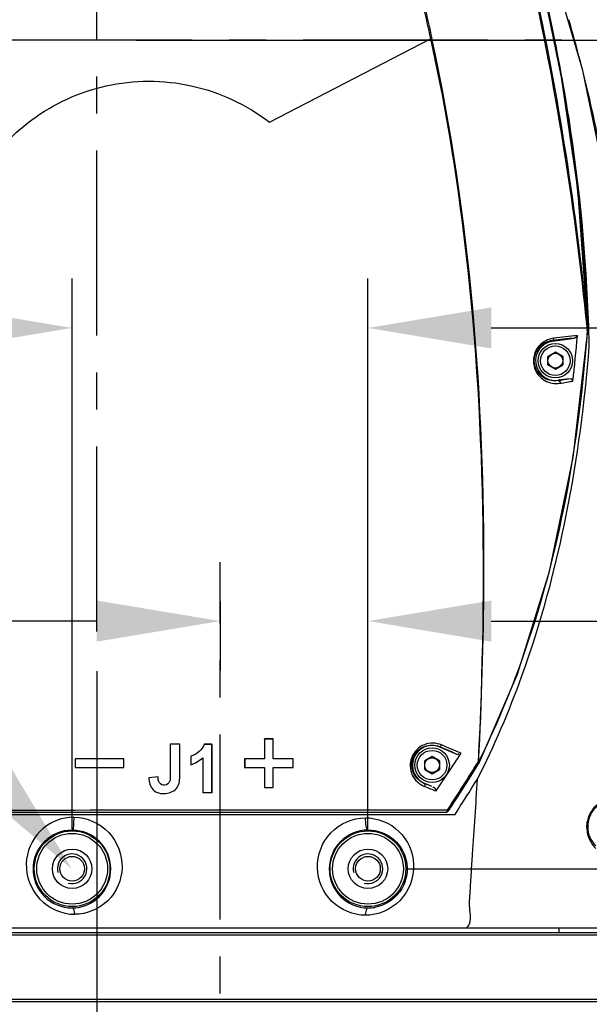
# Model space of a CAD drawing. Header units: millimetres. Extents: x 5828 to 6704, y 123 to 421.
# Tile 117 of 256: x 6408.67 to 6414.45, y 235.6 to 245.58. Entities that reach past the tile are written whole.
import ezdxf
from ezdxf import colors
from ezdxf.entities.mleader import LeaderData, LeaderLine
from ezdxf.math import Vec2, Vec3

# ---------------------------------------------------------------- set-up
doc = ezdxf.new("R2010")
doc.units = ezdxf.units.MM
doc.linetypes.add('CENTER', pattern=[0.6, 0.375, -0.075, 0.075, -0.075])
for name, color, linetype in [('中心线', 7, 'Continuous'), ('外形图', 7, 'Continuous'), ('多重引线', 7, 'Continuous'), ('尺寸标注', 7, 'Continuous')]:
    doc.layers.add(name, color=color, linetype=linetype)
doc.styles.get("Standard").update_dxf_attribs({"font": 'msyh.ttc'})
doc.styles.add('微软雅黑', font='msyh.ttc', dxfattribs={"height": 1.5})
doc.dimstyles.new('尺寸标注_1_20比例', dxfattribs={"dimtxt": 1.5, "dimasz": 1.25, "dimexe": 0.5, "dimexo": 0.4, "dimgap": 0.5, "dimtad": 1, "dimdec": 1, "dimlfac": 20, "dimdsep": 46, "dimtxsty": '微软雅黑', "dimcen": 0.09, "dimadec": 0, "dimazin": 0, "dimtp": 0.01, "dimtm": 0.01, "dimtfac": 1, "dimtdec": 1, "dimtofl": 0, "dimtmove": 0, "dimatfit": 3, "dimfxl": 1, "dimtolj": 1, "dimarcsym": 0})

# ---------------------------------------------------------------- blocks, each defined once
blk = doc.blocks.new('*D1085')
at = {"layer": 'Defpoints', "color": 0}
for p in [(6409.4545, 239.3737), (6410.7045, 222.0245), (6410.7045, 221.4555)]:
    blk.add_point(p, dxfattribs=at)
at = {"layer": '尺寸标注', "color": 0, "lineweight": -2}
for p, q in [((6409.4545, 238.9737), (6409.4545, 221.5245)), ((6410.7045, 221.8555), (6410.7045, 222.5245)), ((6408.2045, 222.0245), (6403.3723, 222.0245)), ((6411.9545, 222.0245), (6413.2045, 222.0245))]:
    blk.add_line(p, q, dxfattribs=at)
at = {"layer": '尺寸标注', "color": 0}
for points in [[(6408.2045, 221.8161), (6408.2045, 222.2328), (6409.4545, 222.0245)], [(6411.9545, 222.2328), (6411.9545, 221.8161), (6410.7045, 222.0245)]]:
    blk.add_solid(points, dxfattribs=at)
at = {"layer": '尺寸标注', "color": 0, "insert": (6404.979, 223.2961), "char_height": 1.5, "attachment_point": 5, "style": '微软雅黑'}
blk.add_mtext('\\A1;\\A1;{\\fAlibaba PuHuiTi 3.0 55 Regular|b0|i0|c134|p18;25}', dxfattribs=at)
blk = doc.blocks.new('*D1086')
at = {"layer": 'Defpoints', "color": 0}
for p in [(6374.8045, 277.1443), (6410.7045, 221.4555), (6410.7045, 217.572)]:
    blk.add_point(p, dxfattribs=at)
at = {"layer": '尺寸标注', "color": 0, "lineweight": -2}
for p, q in [((6374.8045, 276.7443), (6374.8045, 217.072)), ((6410.7045, 221.0555), (6410.7045, 217.072)), ((6376.0545, 217.572), (6409.4545, 217.572))]:
    blk.add_line(p, q, dxfattribs=at)
at = {"layer": '尺寸标注', "color": 0}
for points in [[(6376.0545, 217.7803), (6376.0545, 217.3636), (6374.8045, 217.572)], [(6409.4545, 217.3636), (6409.4545, 217.7803), (6410.7045, 217.572)]]:
    blk.add_solid(points, dxfattribs=at)
at = {"layer": '尺寸标注', "color": 0, "insert": (6392.7545, 218.8436), "char_height": 1.5, "attachment_point": 5, "style": '微软雅黑'}
blk.add_mtext('\\A1;\\A1;{\\fAlibaba PuHuiTi 3.0 55 Regular|b0|i0|c134|p18;718}', dxfattribs=at)
blk = doc.blocks.new('*D1088')
at = {"layer": 'Defpoints', "color": 0}
for p in [(6412.2069, 236.9694), (6418.6045, 225.3693), (6425.7791, 225.3693)]:
    blk.add_point(p, dxfattribs=at)
at = {"layer": '尺寸标注', "color": 0, "lineweight": -2}
for p, q in [((6412.6069, 236.9694), (6426.2791, 236.9694)), ((6425.7791, 235.7194), (6425.7791, 226.6193)), ((6419.0045, 225.3693), (6426.2791, 225.3693))]:
    blk.add_line(p, q, dxfattribs=at)
at = {"layer": '尺寸标注', "color": 0}
for points in [[(6425.9874, 235.7194), (6425.5708, 235.7194), (6425.7791, 236.9694)], [(6425.5708, 226.6193), (6425.9874, 226.6193), (6425.7791, 225.3693)]]:
    blk.add_solid(points, dxfattribs=at)
at = {"layer": '尺寸标注', "color": 0, "insert": (6424.5075, 231.1693), "char_height": 1.5, "attachment_point": 5, "rotation": 90, "style": '微软雅黑'}
blk.add_mtext('\\A1;\\A1;{\\fAlibaba PuHuiTi 3.0 55 Regular|b0|i0|c134|p18;232}', dxfattribs=at)
blk = doc.blocks.new('*D1090')
at = {"layer": 'Defpoints', "color": 0}
for p in [(6409.4545, 273.3693), (6409.4545, 245.3693), (6430.1419, 245.3693)]:
    blk.add_point(p, dxfattribs=at)
at = {"layer": '尺寸标注', "color": 0, "lineweight": -2}
for p, q in [((6409.8545, 273.3693), (6430.6419, 273.3693)), ((6430.1419, 272.1193), (6430.1419, 246.6193)), ((6409.8545, 245.3693), (6430.6419, 245.3693))]:
    blk.add_line(p, q, dxfattribs=at)
at = {"layer": '尺寸标注', "color": 0}
for points in [[(6430.3502, 272.1193), (6429.9335, 272.1193), (6430.1419, 273.3693)], [(6429.9335, 246.6193), (6430.3502, 246.6193), (6430.1419, 245.3693)]]:
    blk.add_solid(points, dxfattribs=at)
at = {"layer": '尺寸标注', "color": 0, "insert": (6428.8703, 259.3693), "char_height": 1.5, "attachment_point": 5, "rotation": 90, "style": '微软雅黑'}
blk.add_mtext('\\A1;\\A1;{\\fAlibaba PuHuiTi 3.0 55 Regular|b0|i0|c134|p18;560}', dxfattribs=at)
blk = doc.blocks.new('*D1092')
at = {"layer": 'Defpoints', "color": 0}
for p in [(6411.8764, 278.0693), (6435.1929, 278.0693), (6418.6045, 225.3693)]:
    blk.add_point(p, dxfattribs=at)
at = {"layer": '尺寸标注', "color": 0, "lineweight": -2}
for p, q in [((6412.2764, 278.0693), (6435.6929, 278.0693)), ((6435.1929, 226.6193), (6435.1929, 276.8193)), ((6419.0045, 225.3693), (6435.6929, 225.3693))]:
    blk.add_line(p, q, dxfattribs=at)
at = {"layer": '尺寸标注', "color": 0}
for points in [[(6435.4013, 276.8193), (6434.9846, 276.8193), (6435.1929, 278.0693)], [(6434.9846, 226.6193), (6435.4013, 226.6193), (6435.1929, 225.3693)]]:
    blk.add_solid(points, dxfattribs=at)
at = {"layer": '尺寸标注', "color": 0, "insert": (6433.9213, 251.7193), "char_height": 1.5, "attachment_point": 5, "rotation": 90, "style": '微软雅黑'}
blk.add_mtext('\\A1;\\A1;{\\fAlibaba PuHuiTi 3.0 55 Regular|b0|i0|c134|p18;1054}', dxfattribs=at)
blk = doc.blocks.new('*D1153')
at = {"layer": 'Defpoints', "color": 0}
for p in [(6412.2045, 242.4514), (6409.2045, 236.9693), (6412.2045, 236.9693)]:
    blk.add_point(p, dxfattribs=at)
at = {"layer": '尺寸标注', "color": 0, "lineweight": -2}
for p, q in [((6409.2045, 237.3693), (6409.2045, 242.9514)), ((6412.2045, 237.3693), (6412.2045, 242.9514)), ((6407.9545, 242.4514), (6406.7045, 242.4514)), ((6413.4545, 242.4514), (6420.1196, 242.4514))]:
    blk.add_line(p, q, dxfattribs=at)
at = {"layer": '尺寸标注', "color": 0}
for points in [[(6407.9545, 242.2431), (6407.9545, 242.6597), (6409.2045, 242.4514)], [(6413.4545, 242.6597), (6413.4545, 242.2431), (6412.2045, 242.4514)]]:
    blk.add_solid(points, dxfattribs=at)
at = {"layer": '尺寸标注', "color": 0, "insert": (6418.5563, 243.7266), "char_height": 1.5, "attachment_point": 5, "style": '微软雅黑'}
blk.add_mtext('\\A1;60', dxfattribs=at)
blk = doc.blocks.new('*D1158')
at = {"layer": 'Defpoints', "color": 0}
for p in [(6410.7045, 240.0772), (6410.7045, 239.4799), (6412.2045, 236.9693)]:
    blk.add_point(p, dxfattribs=at)
at = {"layer": '尺寸标注', "color": 0, "lineweight": -2}
for p, q in [((6412.2045, 237.3693), (6412.2045, 239.9799)), ((6410.7045, 239.6772), (6410.7045, 238.9799)), ((6409.4545, 239.4799), (6408.2045, 239.4799)), ((6413.4545, 239.4799), (6420.2386, 239.4799))]:
    blk.add_line(p, q, dxfattribs=at)
at = {"layer": '尺寸标注', "color": 0}
for points in [[(6409.4545, 239.2716), (6409.4545, 239.6882), (6410.7045, 239.4799)], [(6413.4545, 239.6882), (6413.4545, 239.2716), (6412.2045, 239.4799)]]:
    blk.add_solid(points, dxfattribs=at)
at = {"layer": '尺寸标注', "color": 0, "insert": (6418.6874, 240.7551), "char_height": 1.5, "attachment_point": 5, "style": '微软雅黑'}
blk.add_mtext('\\A1;30', dxfattribs=at)

msp = doc.modelspace()

# ---------------------------------------------------------------- linework, layer by layer
at = {"layer": '中心线', "linetype": 'CENTER', "ltscale": 5}
for p, q in [((6409.4545, 239.3737), (6409.4545, 280.4069)), ((6416.4211, 245.3693), (6402.8741, 245.3693)), ((6410.7045, 221.4555), (6410.7045, 240.0772))]:
    msp.add_line(p, q, dxfattribs=at)
at = {"layer": '外形图', "linetype": 'ByBlock'}
for p, q in [((6411.2045, 244.5372), (6412.8386, 245.3836)), ((6412.8386, 245.3836), (6412.8514, 245.3869)), ((6414.4225, 242.466), (6414.4268, 242.4236)), ((6414.432, 242.4674), (6414.4333, 242.4675)), ((6414.4445, 242.4237), (6414.443, 242.4679)), ((6414.0768, 242.3174), (6414.2991, 242.3484)), ((6414.4268, 242.4236), (6414.4327, 242.4232)), ((6414.4327, 242.4232), (6414.4329, 242.4269)), ((6414.0757, 242.3254), (6414.0768, 242.3174)), ((6414.1045, 242.2059), (6414.0295, 242.1626)), ((6414.0295, 242.076), (6414.0295, 242.1626)), ((6414.1795, 242.1626), (6414.1045, 242.2059)), ((6414.1795, 242.1626), (6414.1795, 242.076)), ((6414.0295, 242.076), (6414.1045, 242.0327)), ((6414.1045, 242.0327), (6414.1795, 242.076)), ((6414.2455, 241.9371), (6414.1321, 241.9212)), ((6414.1321, 241.9212), (6414.1327, 241.9173)), ((6411.1568, 238.2843), (6411.1564, 238.2848)), ((6411.1564, 238.2848), (6411.1564, 238.0823)), ((6411.1568, 238.2843), (6411.1568, 238.0819)), ((6411.2427, 238.2843), (6411.1568, 238.2843)), ((6411.2427, 238.2843), (6411.2431, 238.2848)), ((6411.2427, 238.0819), (6411.2427, 238.2843)), ((6411.2431, 238.0823), (6411.2431, 238.2848)), ((6410.2971, 238.2317), (6410.1982, 238.2317)), ((6410.1982, 238.2317), (6410.1982, 237.9141)), ((6410.2971, 237.9205), (6410.2971, 238.2317)), ((6410.5469, 238.2333), (6410.5466, 238.2337)), ((6410.5466, 238.2337), (6410.623, 238.2337)), ((6410.6226, 238.2333), (6410.5469, 238.2333)), ((6410.6226, 238.2333), (6410.623, 238.2337)), ((6410.6226, 237.7406), (6410.6226, 238.2333)), ((6410.623, 237.7399), (6410.623, 238.2334)), ((6412.9313, 238.2071), (6412.9302, 238.2044)), ((6412.9302, 238.2044), (6413.0897, 238.1392)), ((6409.7283, 238.0823), (6409.2367, 238.0823)), ((6409.2367, 238.0823), (6409.2367, 237.9956)), ((6409.7283, 237.9956), (6409.7283, 238.0823)), ((6410.4071, 238.1093), (6410.4071, 238.0238)), ((6410.5288, 238.0952), (6410.5288, 237.7402)), ((6410.9544, 238.0819), (6410.9539, 238.0823)), ((6411.1564, 238.0823), (6410.9539, 238.0823)), ((6410.9539, 238.0823), (6410.9539, 237.9956)), ((6411.1568, 238.0819), (6410.9544, 238.0819)), ((6410.9544, 238.0819), (6410.9544, 237.996)), ((6411.1568, 238.0819), (6411.1564, 238.0823)), ((6411.2427, 238.0819), (6411.2431, 238.0823)), ((6411.4455, 238.0819), (6411.2427, 238.0819)), ((6411.4455, 238.0823), (6411.2431, 238.0823)), ((6411.4455, 237.9956), (6411.4455, 238.0823)), ((6412.8545, 238.1059), (6412.7795, 238.0626)), ((6412.7795, 237.976), (6412.7795, 238.0626)), ((6412.9295, 238.0626), (6412.8545, 238.1059)), ((6412.9295, 238.0626), (6412.9295, 237.976)), ((6413.3215, 238.0498), (6413.3246, 238.0528)), ((6413.3246, 238.0528), (6413.3261, 238.0544)), ((6413.3352, 238.0477), (6413.3361, 238.0494)), ((6409.2367, 237.9956), (6409.7283, 237.9956)), ((6410.9544, 237.996), (6410.9539, 237.9956)), ((6410.9539, 237.9956), (6411.1564, 237.9956)), ((6410.9544, 237.996), (6411.1568, 237.996)), ((6411.1568, 237.996), (6411.1564, 237.9956)), ((6411.1564, 237.9956), (6411.1564, 237.7932)), ((6411.1568, 237.996), (6411.1568, 237.7936)), ((6411.2427, 237.996), (6411.2431, 237.9956)), ((6411.2427, 237.7936), (6411.2427, 237.996)), ((6411.2427, 237.996), (6411.4455, 237.996)), ((6411.2431, 237.7932), (6411.2431, 237.9956)), ((6411.2431, 237.9956), (6411.4455, 237.9956)), ((6412.7795, 237.976), (6412.8545, 237.9327)), ((6412.8545, 237.9327), (6412.9295, 237.976)), ((6413.3325, 238.043), (6413.3352, 238.0477)), ((6410.0761, 237.9027), (6409.9826, 237.892)), ((6411.1568, 237.7936), (6411.1564, 237.7931)), ((6411.1568, 237.7936), (6411.2426, 237.7936)), ((6411.2427, 237.7936), (6411.2431, 237.7931)), ((6412.7788, 237.8342), (6412.7783, 237.833)), ((6412.8527, 237.804), (6412.7788, 237.8342)), ((6410.623, 237.7401), (6410.5288, 237.7401)), ((6413.0002, 237.563), (6413.0096, 237.563)), ((6413.0096, 237.563), (6413.0208, 237.5556)), ((6407.954, 237.5193), (6413.0872, 237.5193)), ((6408.0102, 237.5443), (6412.9999, 237.5443)), ((6405.9348, 236.3688), (6415.4742, 236.3688)), ((6414.1414, 236.3693), (6414.1414, 236.3193)), ((6415.5443, 236.2948), (6405.8637, 236.2948)), ((6415.5193, 236.3193), (6405.8887, 236.3193)), ((6415.7049, 235.6193), (6405.7041, 235.6193)), ((6415.5567, 235.6439), (6405.8523, 235.6439))]:
    msp.add_line(p, q, dxfattribs=at)
for points in [[(6414.382, 245.0628), (6414.0803, 246.099), (6413.7701, 246.9127), (6413.3991, 247.5964), (6412.9739, 248.1889), (6412.5284, 248.6585), (6412.0384, 249.0483), (6411.4968, 249.3679), (6410.9146, 249.6106), (6410.3057, 249.7704), (6409.6807, 249.8445), (6409.0477, 249.8316), (6408.4227, 249.732), (6407.8217, 249.5486), (6407.2532, 249.2843), (6406.7247, 248.9427), (6406.2473, 248.5308), (6405.8327, 248.0586), (6405.489, 247.5363), (6405.2211, 246.972), (6405.0339, 246.376), (6404.9311, 245.7624), (6404.9148, 245.145)], [(6414.4333, 242.4675), (6414.3309, 243.86), (6414.1676, 244.9946), (6413.9808, 245.9012)], [(6414.8569, 242.1933), (6414.6653, 243.7021), (6414.382, 245.0628)], [(6414.4329, 242.4269), (6414.4335, 242.4586), (6414.4333, 242.4675)], [(6413.3361, 238.0494), (6413.7218, 238.9419), (6414.0465, 239.9812), (6414.2854, 241.1383), (6414.4327, 242.4232)], [(6413.0208, 237.5556), (6413.1115, 237.695), (6413.2244, 237.8716), (6413.3325, 238.043)]]:
    msp.add_lwpolyline(points, dxfattribs=at)
for centre, radius in [((6414.1045, 242.1193), 0.175), ((6414.1045, 242.1193), 0.15), ((6414.1045, 242.1193), 0.075), ((6412.8545, 238.0193), 0.175), ((6412.8545, 238.0193), 0.15), ((6412.8545, 238.0193), 0.075), ((6409.2045, 236.9693), 0.3838), ((6412.2045, 236.9693), 0.3838), ((6409.2045, 236.9693), 0.3589), ((6412.2045, 236.9693), 0.3589), ((6409.2045, 236.9693), 0.2), ((6412.2045, 236.9693), 0.2), ((6409.2045, 236.9693), 0.125), ((6412.2045, 236.9693), 0.125)]:
    msp.add_circle(centre, radius, dxfattribs=at)
for centre, radius, start, end in [((6399.1723, 241.1954), 15.6934, 15.22473, 16.20928), ((6399.4753, 241.2778), 15.3794, 13.53866, 15.22521), ((6398.4293, 241.0435), 16.4512, 10.32587, 13.47906), ((6397.899, 241.9142), 16.5423, 1.9164, 2.41633), ((6414.2068, 242.4712), 0.2252, 351.4072, 355.15562), ((6414.1659, 242.4747), 0.2663, 355.15613, 358.43141), ((6419.3304, 192.3998), 50.2014, 95.75204, 96.00833), ((6419.3607, 192.6971), 49.9301, 95.78442, 96.05977), ((6399.0864, 243.6597), 15.2962, 353.44301, 355.17475), ((6414.2373, 242.4666), 0.1943, 347.20557, 351.40553), ((6398.4933, 241.8961), 15.9599, 1.32013, 1.89471), ((6414.1045, 242.1193), 0.2, 97.94772, 277.94772), ((6405.402, 292.0671), 50.9041, 279.87576, 280.00471), ((6405.4736, 291.5653), 50.4278, 279.91173, 280.06035), ((6412.8545, 238.0193), 0.2, 67.75004, 247.75004), ((6389.8013, 252.746), 27.7339, 326.80699, 328.00149), ((6393.8422, 250.6468), 23.0033, 326.65015, 327.06182), ((6397.9169, 247.9625), 18.1238, 325.73377, 326.65716), ((6413.3968, 238.1561), 0.13, 240.02423, 240.31791), ((6386.0126, 254.8845), 32.1649, 327.32455, 328.0821), ((6411.998, -1894.0332), 2131.5964, 89.9730614, 90.1025044), ((6412.9999, 237.5693), 0.025, 270.00021, 326.74276), ((6412.9587, 237.5683), 0.0512, 348.2093, 354.01253), ((6414.7083, 237.3961), 0.2757, 128.35729, 180.37093), ((6409.2027, 236.9654), 0.3945, 89.74325, 179.43148), ((6409.203, 236.9664), 0.3935, 0.42084, 89.77934), ((6412.2068, 236.9669), 0.3951, 90.32815, 179.65503), ((6414.7077, 237.3958), 0.2751, 180.31001, 225.28704), ((6409.2045, 236.9693), 0.15, 255, 195), ((6412.2045, 236.9693), 0.15, 255, 195), ((6409.2017, 236.9658), 0.3935, 179.48387, 270.41099), ((6409.202, 236.9668), 0.3945, 270.35411, 0.3723), ((6412.2069, 236.9673), 0.3953, 179.70865, 269.64796), ((6412.2069, 236.9694), 0.3974, 269.64859, 279.54026)]:
    msp.add_arc(centre, radius, start, end, dxfattribs=at)
for points, knots in [([(6404.9182, 245.0779), (6404.8846, 245.657), (6405.0495, 246.8412), (6405.9495, 248.3801), (6407.3622, 249.4709), (6409.0819, 249.9478), (6410.8535, 249.7494), (6412.4278, 248.9014), (6413.3601, 247.7471), (6413.8833, 246.7054), (6414.066, 246.1506), (6414.1526, 245.8726)], [0, 0, 0, 0, 0.124893, 0.249815, 0.374756, 0.499695, 0.624629, 0.749561, 0.87458, 0.937309, 1, 1, 1, 1]), ([(6413.7891, 246.6411), (6413.6234, 247.1502), (6413.1159, 248.1205), (6411.907, 249.2266), (6410.3834, 249.8359), (6408.7445, 249.8738), (6407.1938, 249.34), (6405.93, 248.2941), (6405.1116, 246.8748), (6404.9347, 245.7909), (6404.9465, 245.256)], [0, 0, 0, 0, 0.125059, 0.250048, 0.375047, 0.500051, 0.625038, 0.750046, 0.875034, 1, 1, 1, 1]), ([(6414.4266, 242.6117), (6414.4117, 242.9639), (6414.36, 243.6673), (6414.2266, 244.7174), (6414.0197, 245.7539), (6413.7804, 246.7873), (6413.3097, 247.7445), (6412.6432, 248.5749), (6411.7985, 249.226), (6410.5095, 249.807), (6408.6949, 249.9397), (6407.0179, 249.2342), (6405.9831, 248.2694), (6405.1987, 247.0952), (6404.941, 246.0224), (6404.9468, 245.3235)], [0, 0, 0, 0, 0.062737, 0.12547, 0.188196, 0.250917, 0.313571, 0.376217, 0.438857, 0.501499, 0.625927, 0.750336, 0.812977, 0.875617, 1, 1, 1, 1]), ([(6406.1638, 245.0391), (6406.1189, 245.4805), (6406.2114, 246.3922), (6406.8768, 247.5861), (6407.9605, 248.4222), (6409.2852, 248.7637), (6410.6385, 248.5559), (6411.7966, 247.8316), (6412.4542, 246.8928), (6412.7062, 246.0379), (6412.8037, 245.604), (6412.8514, 245.3869)], [0, 0, 0, 0, 0.124924, 0.249903, 0.374884, 0.499868, 0.624865, 0.749845, 0.874721, 0.9374, 1, 1, 1, 1]), ([(6406.1794, 245.0404), (6406.1355, 245.4797), (6406.2287, 246.3868), (6406.8906, 247.575), (6407.9687, 248.4081), (6409.2878, 248.7484), (6410.6356, 248.541), (6411.7875, 247.8184), (6412.4436, 246.8844), (6412.6933, 246.0322), (6412.7912, 245.6001), (6412.8387, 245.3836)], [0, 0, 0, 0, 0.124877, 0.249782, 0.374713, 0.499726, 0.624758, 0.749717, 0.874604, 0.937327, 1, 1, 1, 1]), ([(6414.443, 242.4679), (6414.4178, 243.1729), (6414.3213, 244.2306), (6414.0542, 245.6157), (6413.8984, 246.3056), (6413.7891, 246.6411)], [0, 0, 0, 0, 0.499937, 0.749966, 1, 1, 1, 1]), ([(6413.8717, 245.955), (6413.9952, 245.3772), (6414.2175, 244.2197), (6414.3623, 243.05), (6414.4225, 242.466)], [0, 0, 0, 0, 0.501593, 1, 1, 1, 1]), ([(6413.8844, 245.9592), (6414.0074, 245.3809), (6414.2281, 244.2224), (6414.3723, 243.0518), (6414.432, 242.4674)], [0, 0, 0, 0, 0.501614, 1, 1, 1, 1]), ([(6412.8386, 245.3836), (6412.972, 244.777), (6413.3829, 242.3539), (6413.4141, 239.8809), (6413.3215, 238.0498)], [0, 0, 0, 0, 0.253053, 1, 1, 1, 1]), ([(6413.3261, 238.0544), (6413.3585, 238.6606), (6413.4337, 241.1108), (6413.2473, 243.5841), (6412.8514, 245.3869)], [0, 0, 0, 0, 0.2475, 1, 1, 1, 1]), ([(6408.2545, 243.956), (6408.3904, 244.1903), (6408.7664, 244.6113), (6409.5475, 244.9666), (6410.429, 244.9695), (6410.9738, 244.7148), (6411.2045, 244.5372)], [0, 0, 0, 0, 0.240571, 0.48548, 0.741374, 1, 1, 1, 1]), ([(6414.4268, 242.4236), (6414.3469, 241.2963), (6414.0812, 239.7853), (6413.4945, 238.3925), (6413.3261, 238.0544)], [0, 0, 0, 0, 0.749529, 1, 1, 1, 1]), ([(6414.0899, 242.3483), (6414.0328, 242.3413), (6413.9063, 242.2782), (6413.8556, 242.0658), (6413.979, 241.9012), (6414.1016, 241.8826), (6414.1539, 241.8902)], [0, 0, 0, 0, 0.238577, 0.527419, 0.78054, 1, 1, 1, 1]), ([(6414.0757, 242.3254), (6414.0797, 242.3261), (6414.0879, 242.333), (6414.0898, 242.3428), (6414.0898, 242.3483)], [0, 0, 0, 0, 0.426866, 1, 1, 1, 1]), ([(6413.3144, 237.8788), (6413.4868, 238.2171), (6414.0839, 239.6145), (6414.3581, 241.1313), (6414.449, 242.2638)], [0, 0, 0, 0, 0.250476, 1, 1, 1, 1]), ([(6414.1327, 241.9173), (6414.0867, 241.9091), (6413.9775, 241.9273), (6413.8672, 242.0728), (6413.9118, 242.2628), (6414.0249, 242.3203), (6414.0757, 242.3254)], [0, 0, 0, 0, 0.217618, 0.470837, 0.7622, 1, 1, 1, 1]), ([(6412.9496, 238.2242), (6412.8966, 238.2468), (6412.7636, 238.25), (6412.6235, 238.1085), (6412.6297, 237.9117), (6412.725, 237.8248), (6412.7774, 237.8038)], [0, 0, 0, 0, 0.24601, 0.50609, 0.759083, 1, 1, 1, 1]), ([(6412.7783, 237.833), (6412.7316, 237.8512), (6412.6472, 237.929), (6412.6414, 238.1038), (6412.7659, 238.2302), (6412.8843, 238.2273), (6412.9313, 238.2071)], [0, 0, 0, 0, 0.240176, 0.493533, 0.754443, 1, 1, 1, 1]), ([(6412.9313, 238.2071), (6412.9344, 238.2061), (6412.9433, 238.2121), (6412.9473, 238.2193), (6412.9496, 238.2242)], [0, 0, 0, 0, 0.374291, 1, 1, 1, 1]), ([(6413.0897, 238.1392), (6413.0974, 238.136), (6413.1086, 238.1216), (6413.1261, 238.1343), (6413.1265, 238.1405)], [0, 0, 0, 0, 0.575854, 1, 1, 1, 1]), ([(6413.3215, 238.0498), (6413.3235, 238.0486), (6413.327, 238.0464), (6413.3305, 238.0444), (6413.3319, 238.0435)], [0, 0, 0, 0, 0.58972, 1, 1, 1, 1]), ([(6413.3261, 238.0544), (6413.3278, 238.0536), (6413.3307, 238.0527), (6413.3339, 238.0529), (6413.335, 238.0532)], [0, 0, 0, 0, 0.597999, 1, 1, 1, 1]), ([(6413.335, 238.0532), (6413.3352, 238.0533), (6413.3354, 238.0534), (6413.3357, 238.0535), (6413.3358, 238.0535)], [0, 0, 0, 0, 0.5383, 1, 1, 1, 1]), ([(6409.9825, 237.892), (6409.9825, 237.8486), (6410.0079, 237.749), (6410.1541, 237.7165), (6410.2902, 237.7781), (6410.2971, 237.8769), (6410.2971, 237.9205)], [0, 0, 0, 0, 0.247733, 0.501159, 0.750776, 1, 1, 1, 1]), ([(6410.1982, 237.9141), (6410.1982, 237.8936), (6410.2046, 237.8502), (6410.147, 237.8034), (6410.0774, 237.8353), (6410.0768, 237.8817), (6410.0761, 237.9027)], [0, 0, 0, 0, 0.250784, 0.493404, 0.743556, 1, 1, 1, 1]), ([(6413.2069, 236.3689), (6413.2289, 236.3923), (6413.2545, 236.4566), (6413.2279, 236.581), (6413.2425, 236.7384), (6413.2519, 236.9272), (6413.2704, 237.1806), (6413.2916, 237.4977), (6413.3072, 237.7517), (6413.3144, 237.8788)], [0, 0, 0, 0, 0.063409, 0.124191, 0.247806, 0.372736, 0.49796, 0.748802, 1, 1, 1, 1]), ([(6412.7783, 237.833), (6412.7816, 237.8313), (6412.7829, 237.8185), (6412.78, 237.8096), (6412.7774, 237.8038)], [0, 0, 0, 0, 0.372025, 1, 1, 1, 1]), ([(6412.9999, 237.5443), (6413.002, 237.5443), (6413.0068, 237.549), (6413.0081, 237.5544), (6413.0088, 237.5579)], [0, 0, 0, 0, 0.369356, 1, 1, 1, 1]), ([(6414.4242, 237.3878), (6414.4241, 237.4119), (6414.434, 237.5033), (6414.4881, 237.5888), (6414.5416, 237.6298)], [0, 0, 0, 0, 0.262878, 1, 1, 1, 1]), ([(6409.2231, 237.492), (6409.0991, 237.4936), (6408.8443, 237.3892), (6408.6905, 237.0145), (6408.8335, 236.6255), (6409.101, 236.5069), (6409.2309, 236.5077)], [0, 0, 0, 0, 0.247957, 0.485969, 0.740173, 1, 1, 1, 1]), ([(6409.2045, 237.36), (6409.2196, 237.3613), (6409.2199, 237.428), (6409.225, 237.4622), (6409.2231, 237.492)], [0, 0, 0, 0, 0.33656, 1, 1, 1, 1]), ([(6409.2231, 237.492), (6409.3519, 237.4909), (6409.6155, 237.3739), (6409.7603, 236.9861), (6409.6059, 236.6113), (6409.3526, 236.5073), (6409.2309, 236.5077)], [0, 0, 0, 0, 0.258699, 0.511482, 0.755565, 1, 1, 1, 1]), ([(6412.1763, 236.4973), (6412.0543, 236.4978), (6411.8005, 236.6036), (6411.6421, 236.98), (6411.7868, 237.3709), (6412.051, 237.4854), (6412.1782, 237.4859)], [0, 0, 0, 0, 0.244392, 0.490779, 0.745222, 1, 1, 1, 1]), ([(6412.1782, 237.4859), (6412.3007, 237.4865), (6412.556, 237.3842), (6412.7182, 237.0068), (6412.5728, 236.6115), (6412.3044, 236.4967), (6412.1763, 236.4973)], [0, 0, 0, 0, 0.243941, 0.487364, 0.745047, 1, 1, 1, 1]), ([(6412.1782, 237.4859), (6412.1764, 237.4578), (6412.1792, 237.423), (6412.1896, 237.363), (6412.2045, 237.3621)], [0, 0, 0, 0, 0.653919, 1, 1, 1, 1]), ([(6412.2045, 237.3621), (6412.298, 237.3626), (6412.4911, 237.2918), (6412.6367, 237.0191), (6412.5599, 236.709), (6412.3706, 236.5939), (6412.2728, 236.5775)], [0, 0, 0, 0, 0.243694, 0.484865, 0.741358, 1, 1, 1, 1]), ([(6414.4242, 237.3878), (6414.4264, 237.3885), (6414.4297, 237.3899), (6414.4325, 237.393), (6414.4326, 237.3943)], [0, 0, 0, 0, 0.626057, 1, 1, 1, 1]), ([(6414.4242, 237.3878), (6414.4242, 237.3652), (6414.4335, 237.2861), (6414.4752, 237.2124), (6414.5156, 237.1729)], [0, 0, 0, 0, 0.286203, 1, 1, 1, 1]), ([(6409.2309, 236.5077), (6409.23, 236.5159), (6409.2261, 236.5367), (6409.2198, 236.5714), (6409.2045, 236.5723)], [0, 0, 0, 0, 0.349785, 1, 1, 1, 1]), ([(6412.2045, 236.572), (6412.1947, 236.5714), (6412.1809, 236.5384), (6412.1777, 236.5147), (6412.1763, 236.4973)], [0, 0, 0, 0, 0.360007, 1, 1, 1, 1])]:
    msp.add_open_spline(points, degree=3, knots=knots, dxfattribs=at)
for points in [[(6414.3284, 242.373), (6414.3274, 242.3603), (6414.3117, 242.3502), (6414.2991, 242.3484)], [(6414.2826, 241.913), (6414.284, 241.9255), (6414.2585, 241.9426), (6414.2504, 241.933)], [(6414.1327, 241.9173), (6414.1441, 241.9185), (6414.1535, 241.9017), (6414.1538, 241.8903)], [(6411.2431, 238.2848), (6411.2142, 238.2848), (6411.1853, 238.2847), (6411.1563, 238.2848)], [(6410.5467, 238.2339), (6410.5258, 238.1751), (6410.4663, 238.1288), (6410.4071, 238.1093)], [(6412.9313, 238.2071), (6412.9841, 238.1845), (6413.0369, 238.1619), (6413.0897, 238.1392)], [(6413.1479, 238.1393), (6413.0818, 238.1676), (6413.0157, 238.1959), (6412.9496, 238.2242)], [(6410.4071, 238.0238), (6410.4517, 238.0386), (6410.4944, 238.0631), (6410.5288, 238.0952)], [(6411.1564, 237.7932), (6411.1853, 237.7932), (6411.2142, 237.7931), (6411.2431, 237.7932)], [(6412.7774, 237.8038), (6412.8166, 237.7886), (6412.8558, 237.7733), (6412.895, 237.758)], [(6412.8527, 237.804), (6412.8278, 237.8137), (6412.803, 237.8234), (6412.7782, 237.8331)], [(6412.895, 237.7581), (6412.9037, 237.7708), (6412.875, 237.8029), (6412.8638, 237.7922)]]:
    msp.add_open_spline(points, degree=3, dxfattribs=at)

# ---------------------------------------------------------------- dimensions: what is measured, and where the dimension line sits
at = {"layer": '尺寸标注'}
for base, p1, p2, picture, middle in [((6435.1929, 278.0693), (6418.6045, 225.3693), (6411.8764, 278.0693), '*D1092', (6433.9213, 251.7193)), ((6430.1419, 245.3693), (6409.4545, 273.3693), (6409.4545, 245.3693), '*D1090', (6428.8703, 259.3693)), ((6425.7791, 225.3693), (6412.2069, 236.9694), (6418.6045, 225.3693), '*D1088', (6424.5075, 231.1693))]:
    dim = msp.add_linear_dim(base=base, p1=p1, p2=p2, angle=90, text='\\A1;{\\fAlibaba PuHuiTi 3.0 55 Regular|b0|i0|c134|p18;<>}', dimstyle='尺寸标注_1_20比例', dxfattribs=at)
    dim.commit()
    dim.dimension.update_dxf_attribs({"geometry": picture, "text_midpoint": middle})
dim = msp.add_linear_dim(base=(6410.7045, 217.572), p1=(6374.8045, 277.1443), p2=(6410.7045, 221.4555), text='\\A1;{\\fAlibaba PuHuiTi 3.0 55 Regular|b0|i0|c134|p18;<>}', dimstyle='尺寸标注_1_20比例', dxfattribs=at)
dim.commit()
dim.dimension.update_dxf_attribs({"geometry": '*D1086', "text_midpoint": (6392.7545, 218.8436)})
for base, p1, p2, picture, middle in [((6412.2045, 242.4514), (6409.2045, 236.9693), (6412.2045, 236.9693), '*D1153', (6418.5563, 242.4514)), ((6410.7045, 239.4799), (6412.2045, 236.9693), (6410.7045, 240.0772), '*D1158', (6418.6874, 239.4799))]:
    dim = msp.add_linear_dim(base=base, p1=p1, p2=p2, dimstyle='尺寸标注_1_20比例', dxfattribs=at)
    dim.commit()
    dim.dimension.update_dxf_attribs({"geometry": picture, "text_midpoint": middle, "dimtype": 160})
dim = msp.add_linear_dim(base=(6410.7045, 222.0245), p1=(6409.4545, 239.3737), p2=(6410.7045, 221.4555), text='\\A1;{\\fAlibaba PuHuiTi 3.0 55 Regular|b0|i0|c134|p18;<>}', dimstyle='尺寸标注_1_20比例', dxfattribs=at)
dim.commit()
dim.dimension.update_dxf_attribs({"geometry": '*D1085', "text_midpoint": (6404.979, 222.0245), "dimtype": 160})

# ---------------------------------------------------------------- leaders
at = {"layer": '多重引线'}
ml = msp.add_multileader_mtext('Standard', dxfattribs=at)
ml.set_content('{\\A1;\\fAlibaba PuHuiTi 3.0 65 Medium|b0|i0|c134|p18;\\C256;4×Φ8H7({\\H0.7x;\\S+0.012^   0;}) depth6\\P\\C0;4×M6 depth12}')
ml.set_leader_properties(linetype='ByLayer')
ml.build(insert=Vec2(0, 0))
ml.multileader.update_dxf_attribs({"text_left_attachment_type": 5, "text_right_attachment_type": 5, "dogleg_length": 2, "arrow_head_size": 1.25})
ctx = ml.context
ctx.base_point, ctx.char_height, ctx.arrow_head_size, ctx.landing_gap_size, ctx.plane_origin = Vec3(6378.4008, 243.2236), 1.5, 1.25, 0.5, Vec3(6411.367, 239.0458)
ctx.left_attachment, ctx.right_attachment, ctx.text_align_type = 5, 5, 1
notes = []
notes.append((ctx, [(0, (1, 1, 0), (6403.8867, 243.2236), (-1, 0), 2, [(0, [(6409.2017, 236.9658)], 0, [])])]))
ctx.mtext.insert, ctx.mtext.alignment, ctx.mtext.flow_direction = Vec3(6390.1438, 248.309), 2, 5
for ctx, leaders in notes:
    for number, flags, end, landing, length, lines in leaders:
        leader = LeaderData()
        leader.index, (leader.has_last_leader_line, leader.has_dogleg_vector, leader.attachment_direction) = number, flags
        leader.last_leader_point, leader.dogleg_vector, leader.dogleg_length = Vec3(end), Vec3(landing), length
        for number, points, colour, breaks in lines:
            line = LeaderLine()
            line.index, line.vertices, line.color, line.breaks = number, Vec3.list(points), colors.encode_raw_color(colour), breaks
            leader.lines.append(line)
        ctx.leaders.append(leader)

doc.saveas('drawing.dxf')
